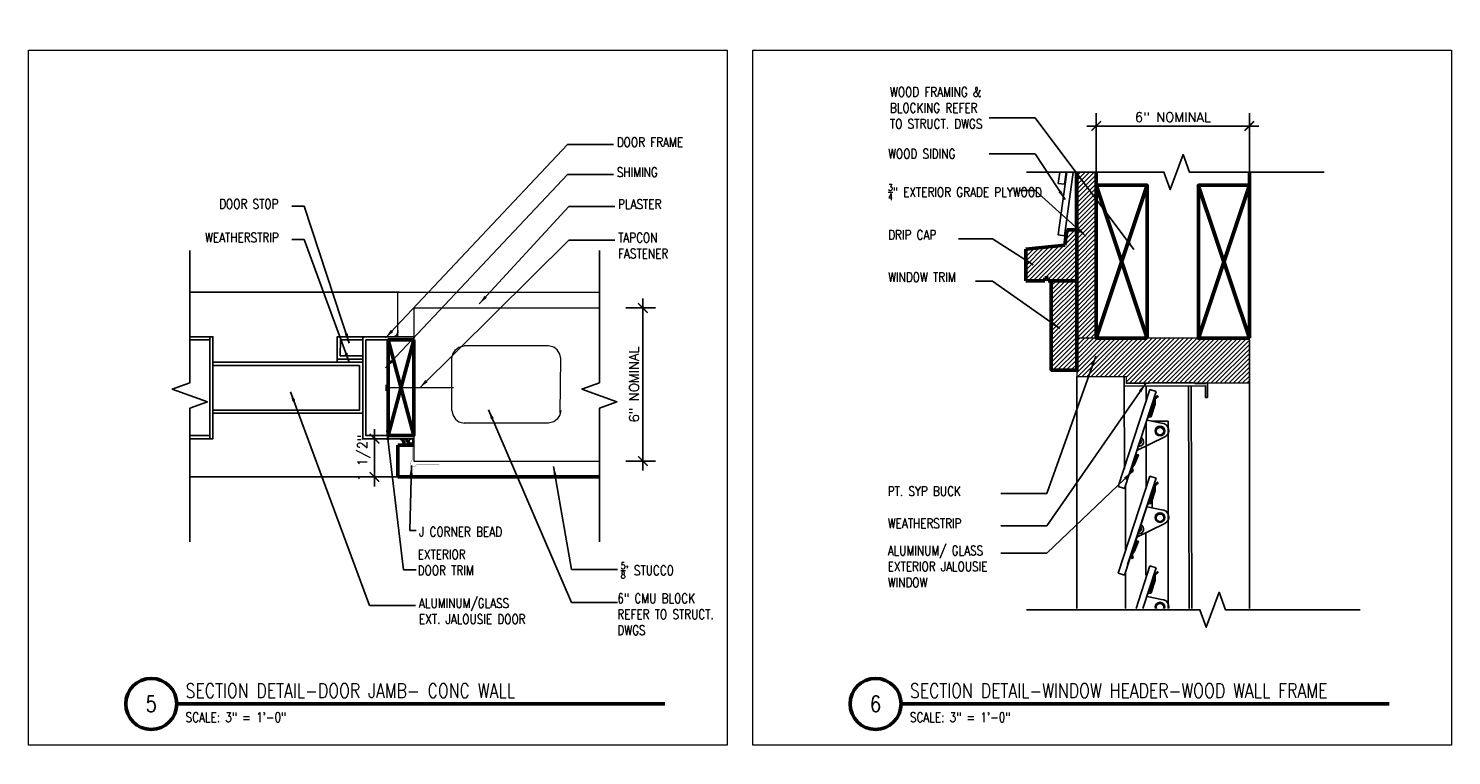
# Model space of a CAD drawing. Header units: inches. Extents: x -3803 to 34213, y -3756 to 4522.
# Tile 52 of 64: x 32536 to 32592, y 3508 to 3537. Entities that reach past the tile are written whole.
import ezdxf
from ezdxf.xclip import XClip

# ---------------------------------------------------------------- set-up
doc = ezdxf.new("R2010")
doc.units = ezdxf.units.IN
doc.header["$LTSCALE"] = 0.011
doc.header["$MEASUREMENT"] = 0
doc.header["$XCLIPFRAME"] = 0
doc.header["$PDMODE"] = 1
doc.layers.get('0').update_dxf_attribs({"linetype": 'CONTINUOUS'})
doc.layers.get('Defpoints').update_dxf_attribs({"linetype": 'CONTINUOUS'})
for name, color, linetype in [('A-elev-1', 1, 'CONTINUOUS'), ('A-elev-8', 8, 'CONTINUOUS'), ('A-elev-9', 9, 'CONTINUOUS'), ('Flashing', 5, 'CONTINUOUS'), ('Hatch', 254, 'CONTINUOUS'), ('Object', 7, 'CONTINUOUS'), ('woodfill', 254, 'CONTINUOUS')]:
    doc.layers.add(name, color=color, linetype=linetype)
for name, color, linetype, lineweight in [('A-STAIRS', 3, 'CONTINUOUS', 0), ('A-STRC-IDEN-48', 144, 'CONTINUOUS', 50), ('DIM', 4, 'CONTINUOUS', 13), ('G-DIM', 9, 'CONTINUOUS', 18), ('G-NOTE', 134, 'CONTINUOUS', 18), ('G-PEN0', 174, 'CONTINUOUS', 13), ('G-PEN1', 214, 'CONTINUOUS', 18), ('G-PEN2', 8, 'CONTINUOUS', 25), ('G-PEN3', 2, 'CONTINUOUS', 35), ('G-PEN4', 4, 'CONTINUOUS', 50)]:
    doc.layers.add(name, color=color, linetype=linetype, lineweight=lineweight)
doc.layers.add('MS_NONPLOT', color=7, linetype='CONTINUOUS', lineweight=0, plot=False)
doc.styles.add('ROM_SML_004', font='ROMANS.shx', dxfattribs={"width": 0.8, "height": 0.375})
doc.styles.add('ROMANS', font='romans.shx')
doc.styles.add('ROMANS_SML_012', font='ROMANS.shx', dxfattribs={"width": 0.8, "height": 1.125})
doc.dimstyles.new('DIM_004', dxfattribs={"dimscale": 4, "dimtxt": 0.09375, "dimasz": 0.09375, "dimexe": 0.125, "dimexo": 0.09375, "dimgap": 0.03125, "dimtad": 1, "dimdec": 4, "dimrnd": 0.0625, "dimzin": 15, "dimdsep": 46, "dimlunit": 4, "dimtxsty": 'ROMANS', "dimblk1": 'ARCHTICK', "dimblk2": 'ARCHTICK', "dimsah": 1, "dimcen": 0.0625, "dimdle": 0.09375, "dimclrd": 256, "dimclre": 256, "dimclrt": 134, "dimadec": 0, "dimazin": 0, "dimtfac": 1, "dimtdec": 4, "dimtix": 1, "dimtmove": 2, "dimatfit": 3, "dimldrblk": 'ARCHTICK', "dimfxl": 1, "dimtvp": 1.2, "dimfrac": 2, "dimtolj": 1, "dimtzin": 15, "dimarcsym": 0})
doc.dimstyles.new('DIM_004 Leader', dxfattribs={"dimscale": 4, "dimtxt": 0.09375, "dimasz": 0.09375, "dimexe": 0.125, "dimexo": 0.09375, "dimgap": 0.03125, "dimtad": 0, "dimjust": 2, "dimdec": 4, "dimrnd": 0.0625, "dimzin": 15, "dimdsep": 46, "dimlunit": 4, "dimtxsty": 'ROMANS', "dimcen": 0.0625, "dimdle": 0.09375, "dimclrd": 256, "dimclre": 256, "dimclrt": 256, "dimadec": 0, "dimazin": 0, "dimtfac": 1, "dimtdec": 4, "dimtix": 1, "dimtmove": 2, "dimatfit": 3, "dimfxl": 1, "dimtvp": 1.2, "dimfrac": 2, "dimtolj": 1, "dimtzin": 15, "dimarcsym": 0})
pattern_1 = [(45, (-32589.72762, -3754.33553), (-0.08838834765, 0.08838834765), [])]

# ---------------------------------------------------------------- blocks, each defined once
blk = doc.blocks.new('jalousie door section')
at = {"layer": 'A-elev-8'}
for p, q in [((-2.213, -6), (-2.213, -73.125)), ((-0.758, -6.5), (-0.971, -72.625)), ((-0.662, -6.5), (-0.875, -72.625)), ((0.072, -7.847), (0.07, -70.205))]:
    blk.add_line(p, q, dxfattribs=at)
blk = doc.blocks.new('window on wood')
at = {"layer": 'A-STAIRS', "ltscale": 10, "true_color": 0xc7c8ca}
h = blk.add_hatch(dxfattribs=at)
h.set_pattern_fill('ANSI31', color=9)
h.set_pattern_definition([(45, (-31882.7421, -3754.08529), (-0.08838834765, 0.08838834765), [])])
h.paths.add_polyline_path([(-0.479, 3.651), (-0.41, 4.25), (-0.019, 4.25), (-0.019, 2.25), (-2.019, 2.25), (-2.019, 3.491)])
at = {"layer": 'Hatch', "ltscale": 10, "true_color": 0xc7c8ca}
h = blk.add_hatch(dxfattribs=at)
h.set_pattern_fill('ANSI31', color=9)
h.set_pattern_definition([(45, (-32234.32515, -3754.08626), (-0.08838834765, 0.08838834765), [])])
h.paths.add_polyline_path([(-0.019, 2.25), (-1.018, 2.25), (-1.018, -1.251), (-0.022, -1.251)])
at = {"layer": 'woodfill', "ltscale": 10}
h = blk.add_hatch(dxfattribs=at)
h.set_pattern_fill('ANSI31', color=256)
h.set_pattern_definition(pattern_1)
h.paths.add_polyline_path([(1.931, -1.5), (1.931, -1.75), (6.749, -1.75), (6.749, 0.003), (-0.017, -0.002), (-0.019, -1.5)])
h = blk.add_hatch(dxfattribs=at)
h.set_pattern_fill('ANSI31', color=256)
h.set_pattern_definition(pattern_1)
h.paths.add_polyline_path([(-0.905, -47.336), (2.919, -46.934), (2.924, -46.435), (6.749, -46.444), (6.751, -47.977), (-0.28, -48.007), (-0.28, -47.879), (-0.405, -47.879), (-0.405, -48.004), (-0.905, -48.004)])
at = {"layer": 'A-elev-8'}
for p, q in [((-0.019, -1.5), (-0.019, -47.243)), ((1.844, -1.879), (1.844, -1.5)), ((2.852, -2.014), (1.61, -5.817)), ((1.844, -1.879), (1.857, -5.102)), ((3.09, -2.092), (1.848, -5.894)), ((2.696, -1.875), (2.696, -2.492)), ((2.852, -2.014), (3.09, -2.092)), ((4.365, -1.868), (4.508, -46.297)), ((4.461, -1.868), (4.604, -46.439)), ((6.749, -1.75), (6.749, -42.882)), ((5.028, -2.32), (5.108, -2.32)), ((2.696, -3.297), (2.696, -5.888)), ((2.938, -3.246), (3.559, -3.246)), ((3.562, -3.246), (3.562, -44.878)), ((2.852, -5.411), (1.61, -9.214)), ((3.09, -5.489), (1.848, -9.291)), ((3.084, -5.533), (1.973, -8.87)), ((2.852, -5.411), (3.09, -5.489)), ((1.61, -5.817), (1.848, -5.894)), ((2.941, -5.944), (2.941, -6.654)), ((2.693, -7.649), (2.693, -9.293)), ((2.852, -8.924), (1.61, -12.726)), ((2.852, -8.924), (3.09, -9.001)), ((1.61, -9.214), (1.848, -9.291)), ((3.09, -9.001), (1.848, -12.804)), ((2.696, -11.153), (2.696, -12.798)), ((2.852, -12.32), (1.61, -16.123)), ((1.61, -12.726), (1.848, -12.804)), ((3.09, -12.398), (1.848, -16.2)), ((2.852, -12.32), (3.09, -12.398)), ((2.696, -14.55), (2.696, -16.194)), ((2.852, -15.717), (1.61, -19.519)), ((1.61, -16.123), (1.848, -16.2)), ((3.09, -15.795), (1.848, -19.597)), ((2.852, -15.717), (3.09, -15.795)), ((2.696, -17.947), (2.696, -19.591)), ((2.852, -19.114), (1.61, -22.916)), ((1.61, -19.519), (1.848, -19.597)), ((3.09, -19.191), (1.848, -22.994)), ((2.852, -19.114), (3.09, -19.191)), ((2.696, -21.343), (2.696, -22.988)), ((2.852, -22.511), (1.61, -26.313)), ((3.09, -22.588), (1.848, -26.391)), ((2.852, -22.511), (3.09, -22.588)), ((1.61, -22.916), (1.848, -22.994)), ((2.696, -24.74), (2.696, -26.385)), ((2.852, -25.907), (1.61, -29.71)), ((3.09, -25.985), (1.848, -29.787)), ((2.852, -25.907), (3.09, -25.985)), ((1.61, -26.313), (1.848, -26.391)), ((2.696, -28.137), (2.696, -29.781)), ((2.852, -29.304), (1.61, -33.107)), ((3.09, -29.382), (1.848, -33.184)), ((2.852, -29.304), (3.09, -29.382)), ((1.61, -29.71), (1.848, -29.787)), ((2.696, -31.534), (2.696, -33.178)), ((2.852, -32.701), (1.61, -36.503)), ((3.09, -32.778), (1.848, -36.581)), ((2.852, -32.701), (3.09, -32.778)), ((1.61, -33.107), (1.848, -33.184)), ((2.696, -34.93), (2.696, -36.575)), ((2.852, -36.098), (1.61, -39.9)), ((3.09, -36.175), (1.848, -39.978)), ((2.852, -36.098), (3.09, -36.175)), ((1.61, -36.503), (1.848, -36.581)), ((2.696, -37.38), (2.696, -39.972)), ((3.105, -38.882), (3.349, -39.166)), ((3.154, -38.843), (3.395, -39.123)), ((2.852, -39.494), (1.61, -43.297)), ((3.09, -39.572), (1.848, -43.374)), ((3.084, -39.616), (1.973, -42.954)), ((2.852, -39.494), (3.09, -39.572)), ((1.61, -39.9), (1.848, -39.978)), ((1.61, -39.9), (1.848, -39.978)), ((2.941, -40.028), (2.941, -40.737)), ((2.941, -41.584), (2.941, -42.897)), ((2.852, -42.868), (1.61, -46.67)), ((3.09, -42.946), (1.848, -46.748)), ((2.852, -42.868), (3.09, -42.946)), ((1.61, -43.297), (1.848, -43.374)), ((2.941, -43.401), (2.941, -44.963)), ((6.749, -43.573), (6.749, -46.444)), ((2.696, -44.151), (2.696, -46.297)), ((3.562, -44.878), (3.055, -44.878)), ((1.99, -46.312), (2.266, -46.312)), ((2.017, -46.232), (2.017, -46.312)), ((1.61, -46.67), (1.848, -46.748))]:
    blk.add_line(p, q, dxfattribs=at)
for points in [[(1.844, -1.879), (5.028, -1.865), (5.028, -2.32), (5.108, -2.32)], [(1.931, -1.75), (1.931, -1.763), (2.812, -1.763), (2.812, -1.75)], [(2.919, -1.75), (4.533, -1.75)], [(4.611, -1.75), (4.611, -1.771), (5.036, -1.771), (5.036, -1.75)], [(5.108, -1.75), (5.108, -2.32)], [(2.34, -4.553), (2.4, -4.567), (2.249, -4.948), (2.155, -5.083), (2.19, -5.218), (2.143, -5.247), (2.113, -5.089), (2.342, -4.552)], [(1.892, -5.76), (1.892, -8.351)], [(2.34, -7.95), (2.4, -7.964), (2.249, -8.345), (2.155, -8.48), (2.19, -8.615), (2.143, -8.644), (2.113, -8.485), (2.342, -7.949)], [(1.89, -9.164), (1.889, -11.756)], [(2.34, -11.462), (2.4, -11.476), (2.249, -11.857), (2.155, -11.992), (2.19, -12.127), (2.143, -12.156), (2.113, -11.998), (2.342, -11.462)], [(1.892, -12.668), (1.892, -15.26)], [(2.34, -14.859), (2.4, -14.873), (2.249, -15.254), (2.155, -15.389), (2.19, -15.524), (2.143, -15.553), (2.113, -15.395), (2.342, -14.858)], [(1.892, -16.065), (1.892, -18.657)], [(2.34, -18.255), (2.4, -18.27), (2.249, -18.651), (2.155, -18.786), (2.19, -18.921), (2.143, -18.95), (2.113, -18.791), (2.342, -18.255)], [(1.892, -19.462), (1.892, -22.054)], [(2.34, -21.652), (2.4, -21.666), (2.249, -22.048), (2.155, -22.183), (2.19, -22.318), (2.143, -22.347), (2.113, -22.188), (2.342, -21.652)], [(1.892, -22.859), (1.892, -25.451)], [(2.34, -25.049), (2.4, -25.063), (2.249, -25.444), (2.155, -25.579), (2.19, -25.714), (2.143, -25.744), (2.113, -25.585), (2.342, -25.049)], [(1.892, -26.255), (1.892, -28.847)], [(2.34, -28.446), (2.4, -28.46), (2.249, -28.841), (2.155, -28.976), (2.19, -29.111), (2.143, -29.14), (2.113, -28.982), (2.342, -28.445)], [(1.892, -29.652), (1.892, -32.244)], [(2.34, -31.843), (2.4, -31.857), (2.249, -32.238), (2.155, -32.373), (2.19, -32.508), (2.143, -32.537), (2.113, -32.378), (2.342, -31.842)], [(1.892, -33.049), (1.892, -35.641)], [(2.34, -35.239), (2.4, -35.253), (2.249, -35.635), (2.155, -35.77), (2.19, -35.905), (2.143, -35.934), (2.113, -35.775), (2.342, -35.239)], [(1.892, -36.446), (1.892, -39.038)], [(2.34, -38.636), (2.4, -38.65), (2.249, -39.031), (2.155, -39.166), (2.19, -39.301), (2.143, -39.331), (2.113, -39.172), (2.342, -38.636)], [(4.595, -39.494), (4.774, -39.505), (4.752, -39.751), (4.849, -39.835), (4.973, -41.067), (5.23, -41.373), (5.235, -42.248), (4.925, -42.547), (4.854, -43.757), (4.779, -43.88), (4.761, -44.124), (4.593, -44.115)], [(1.892, -39.843), (1.892, -42.434)], [(3.979, -40.702), (4.44, -41.047)], [(3.576, -40.959), (4.083, -41.408)], [(2.34, -42.033), (2.4, -42.047), (2.249, -42.428), (2.155, -42.563), (2.19, -42.698), (2.143, -42.727), (2.113, -42.569), (2.342, -42.032)], [(5.306, -42.649), (6.643, -43.431), (6.901, -43.778), (7.069, -43.812), (7.438, -43.812), (7.472, -43.666), (7.349, -43.263), (6.923, -43.04), (5.77, -41.999)], [(1.892, -43.24), (1.892, -45.808)], [(2.34, -45.406), (2.4, -45.42), (2.249, -45.802), (2.155, -45.937), (2.19, -46.072), (2.143, -46.101), (2.113, -45.942), (2.342, -45.406)], [(4.604, -46.297), (4.604, -46.297), (4.604, -45.366), (5.054, -45.366), (5.054, -45.231), (5.129, -45.231), (5.129, -45.462), (4.708, -45.462), (4.705, -46.439)], [(2.83, -46.934), (2.83, -46.441), (2.496, -46.441), (2.496, -46.589), (2.286, -46.589), (2.286, -46.507), (2.418, -46.507), (2.418, -46.367), (2.266, -46.367), (2.266, -46.297), (4.508, -46.297)], [(2.919, -46.592), (2.919, -46.592), (2.919, -46.934)], [(4.543, -46.438), (4.543, -46.434), (2.924, -46.434), (2.924, -46.435)]]:
    blk.add_lwpolyline(points, dxfattribs=at)
for points in [[(2.314, -4.411), (3.431, -3.865, 0.796581), (3.306, -3.33), (2.748, -3.218), (2.74, -3.174), (2.772, -3.106), (2.872, -3.085), (2.896, -3.073), (3.053, -2.591), (3.058, -2.382), (3.175, -2.282), (3.14, -2.247), (3.016, -2.355), (3.002, -2.597), (2.852, -3.056), (2.853, -3.073), (2.866, -3.086)], [(2.314, -7.808), (3.431, -7.261, 0.796581), (3.306, -6.727), (2.748, -6.615), (2.74, -6.571), (2.772, -6.502), (2.872, -6.482), (2.896, -6.47), (3.053, -5.987), (3.058, -5.778), (3.175, -5.679), (3.14, -5.644), (3.016, -5.751), (3.002, -5.994), (2.852, -6.453), (2.853, -6.47), (2.866, -6.483)], [(2.314, -11.32), (3.431, -10.774, 0.796581), (3.306, -10.24), (2.748, -10.127), (2.74, -10.083), (2.772, -10.015), (2.872, -9.995), (2.896, -9.982), (3.053, -9.5), (3.058, -9.291), (3.175, -9.191), (3.14, -9.156), (3.016, -9.264), (3.002, -9.506), (2.852, -9.965), (2.853, -9.982), (2.866, -9.995)], [(2.314, -14.717), (3.431, -14.17, 0.796581), (3.306, -13.636), (2.748, -13.524), (2.74, -13.48), (2.772, -13.411), (2.872, -13.391), (2.896, -13.379), (3.053, -12.896), (3.058, -12.687), (3.175, -12.588), (3.14, -12.553), (3.016, -12.661), (3.002, -12.903), (2.852, -13.362), (2.853, -13.379), (2.866, -13.392)], [(2.314, -18.114), (3.431, -17.567, 0.796581), (3.306, -17.033), (2.748, -16.921), (2.74, -16.876), (2.772, -16.808), (2.872, -16.788), (2.896, -16.776), (3.053, -16.293), (3.058, -16.084), (3.175, -15.984), (3.14, -15.95), (3.016, -16.057), (3.002, -16.299), (2.852, -16.759), (2.853, -16.776), (2.866, -16.789)], [(2.314, -21.51), (3.431, -20.964, 0.796581), (3.306, -20.43), (2.748, -20.317), (2.74, -20.273), (2.772, -20.205), (2.872, -20.185), (2.896, -20.172), (3.053, -19.69), (3.058, -19.481), (3.175, -19.381), (3.14, -19.346), (3.016, -19.454), (3.002, -19.696), (2.852, -20.155), (2.853, -20.173), (2.866, -20.185)], [(2.314, -24.907), (3.431, -24.361, 0.796581), (3.306, -23.827), (2.748, -23.714), (2.74, -23.67), (2.772, -23.602), (2.872, -23.582), (2.896, -23.569), (3.053, -23.087), (3.058, -22.878), (3.175, -22.778), (3.14, -22.743), (3.016, -22.851), (3.002, -23.093), (2.852, -23.552), (2.853, -23.569), (2.866, -23.582)], [(2.739, -23.669), (2.76, -23.755), (3.33, -23.865, -0.804516), (3.344, -24.417), (2.299, -24.938), (2.739, -23.669)], [(2.314, -28.304), (3.431, -27.758, 0.796581), (3.306, -27.223), (2.748, -27.111), (2.74, -27.067), (2.772, -26.998), (2.872, -26.978), (2.896, -26.966), (3.053, -26.483), (3.058, -26.274), (3.175, -26.175), (3.14, -26.14), (3.016, -26.248), (3.002, -26.49), (2.852, -26.949), (2.853, -26.966), (2.866, -26.979)], [(2.314, -31.701), (3.431, -31.154, 0.796581), (3.306, -30.62), (2.748, -30.508), (2.74, -30.464), (2.772, -30.395), (2.872, -30.375), (2.896, -30.363), (3.053, -29.88), (3.058, -29.671), (3.175, -29.572), (3.14, -29.537), (3.016, -29.644), (3.002, -29.887), (2.852, -30.346), (2.853, -30.363), (2.866, -30.376)], [(2.314, -35.097), (3.431, -34.551, 0.796581), (3.306, -34.017), (2.748, -33.904), (2.74, -33.86), (2.772, -33.792), (2.872, -33.772), (2.896, -33.759), (3.053, -33.277), (3.058, -33.068), (3.175, -32.968), (3.14, -32.933), (3.016, -33.041), (3.002, -33.283), (2.852, -33.742), (2.853, -33.76), (2.866, -33.772)], [(2.314, -38.494), (3.431, -37.948, 0.796581), (3.306, -37.414), (2.748, -37.301), (2.74, -37.257), (2.772, -37.189), (2.872, -37.169), (2.896, -37.156), (3.053, -36.674), (3.058, -36.465), (3.175, -36.365), (3.14, -36.33), (3.016, -36.438), (3.002, -36.68), (2.852, -37.139), (2.853, -37.157), (2.866, -37.169)], [(3.562, -39.343), (3.986, -40.703, -0.767087), (3.569, -40.967)], [(2.314, -41.891), (3.431, -41.345, 0.796581), (3.306, -40.81), (2.748, -40.698), (2.74, -40.654), (2.772, -40.586), (2.872, -40.565), (2.896, -40.553), (3.053, -40.071), (3.058, -39.862), (3.175, -39.762), (3.14, -39.727), (3.016, -39.835), (3.002, -40.077), (2.852, -40.536), (2.853, -40.553), (2.866, -40.566)], [(2.314, -45.264), (3.431, -44.718, 0.796581), (3.306, -44.184), (2.748, -44.072), (2.74, -44.027), (2.772, -43.959), (2.872, -43.939), (2.896, -43.926), (3.053, -43.444), (3.058, -43.235), (3.175, -43.135), (3.14, -43.101), (3.016, -43.208), (3.002, -43.45), (2.852, -43.909), (2.853, -43.927), (2.866, -43.939)]]:
    blk.add_lwpolyline(points, format="xyb", dxfattribs=at)
for centre, radius in [((3.246, -3.635), 0.189), ((3.243, -3.643), 0.147), ((3.246, -7.032), 0.189), ((3.243, -7.04), 0.147), ((3.246, -10.544), 0.189), ((3.243, -10.552), 0.147), ((3.246, -13.941), 0.189), ((3.243, -13.949), 0.147), ((3.246, -17.338), 0.189), ((3.243, -17.346), 0.147), ((3.246, -20.735), 0.189), ((3.243, -20.742), 0.147), ((3.246, -24.131), 0.189), ((3.243, -24.139), 0.147), ((3.246, -27.528), 0.189), ((3.243, -27.536), 0.147), ((3.246, -30.925), 0.189), ((3.243, -30.933), 0.147), ((3.246, -34.322), 0.189), ((3.243, -34.329), 0.147), ((3.246, -37.718), 0.189), ((3.243, -37.726), 0.147), ((3.246, -39.008), 0.189), ((3.713, -40.756), 0.107), ((3.246, -41.115), 0.189), ((3.243, -41.123), 0.147), ((4.857, -41.806), 0.233), ((4.869, -41.818), 0.14), ((7.02, -43.457), 0.251), ((7.02, -43.457), 0.167), ((3.246, -44.489), 0.189), ((3.243, -44.496), 0.147)]:
    blk.add_circle(centre, radius, dxfattribs=at)
for centre, radius, start, end in [((2.424, -4.057), 0.178, 253.4617, 68.2475), ((2.406, -4.046), 0.109, 266.0604, 55.6489), ((2.424, -7.481), 0.178, 253.4617, 68.2475), ((2.406, -7.469), 0.109, 266.0604, 55.6489), ((2.424, -10.967), 0.178, 253.4617, 68.2475), ((2.406, -10.955), 0.109, 266.0604, 55.6489), ((2.424, -14.363), 0.178, 253.4617, 68.2475), ((2.406, -14.352), 0.109, 266.0604, 55.6489), ((2.424, -17.76), 0.178, 253.4617, 68.2475), ((2.406, -17.749), 0.109, 266.0604, 55.6489), ((2.424, -21.157), 0.178, 253.4617, 68.2475), ((2.406, -21.146), 0.109, 266.0604, 55.6489), ((2.424, -24.554), 0.178, 253.4617, 68.2475), ((2.406, -24.542), 0.109, 266.0604, 55.6489), ((2.424, -27.95), 0.178, 253.4617, 68.2475), ((2.406, -27.939), 0.109, 266.0604, 55.6489), ((2.424, -31.347), 0.178, 253.4617, 68.2475), ((2.406, -31.336), 0.109, 266.0604, 55.6489), ((2.424, -34.744), 0.178, 253.4617, 68.2475), ((2.406, -34.733), 0.109, 266.0604, 55.6489), ((2.424, -38.141), 0.178, 253.4617, 68.2475), ((2.406, -38.13), 0.109, 266.0604, 55.6489), ((3.704, -40.764), 0.168, 211.5507, 148.4493), ((4.883, -41.843), 0.911, 114.3028, 245.6972), ((4.883, -41.843), 0.911, 271.8707, 85.1759), ((2.424, -41.564), 0.178, 253.4617, 68.2475), ((2.406, -41.553), 0.109, 266.0604, 55.6489)]:
    blk.add_arc(centre, radius, start, end, dxfattribs=at)
at = {"layer": 'DIM', "ltscale": 10}
for p, q in [((-0.019, -1.25), (-1.019, -1.25)), ((-0.019, -1.5), (1.931, -1.5)), ((1.931, -1.75), (1.931, -1.5)), ((-0.405, -48.004), (-0.405, -47.879)), ((-0.405, -47.879), (-0.28, -47.879)), ((-0.28, -47.882), (-0.28, -47.879)), ((-0.28, -48.007), (-0.28, -47.882))]:
    blk.add_line(p, q, dxfattribs=at)
at = {"layer": 'DIM', "ltscale": 10, "flags": 128}
for points in [[(1.931, -1.75), (6.749, -1.75), (6.749, 0.003), (-0.017, -0.002), (-0.019, -1.5)], [(-0.28, -48.004), (6.749, -48.013), (6.749, -46.444), (2.919, -46.434), (2.919, -46.934), (-0.905, -47.336)], [(-0.905, -47.336), (-0.905, -48.004), (-0.405, -48.004)]]:
    blk.add_lwpolyline(points, dxfattribs=at)
at = {"layer": 'G-PEN4', "ltscale": 10}
for p, q in [((-0.41, 4.25), (-0.491, 3.655)), ((-0.41, 4.25), (-0.019, 4.25)), ((-0.019, 2.25), (-0.019, 4.25)), ((-0.491, 3.652), (-2.019, 3.491)), ((-2.019, 2.25), (-1.269, 2.25)), ((-1.269, 2.25), (-1.269, 2.375)), ((-1.269, 2.375), (-1.144, 2.375)), ((-1.144, 2.375), (-1.144, 2.249)), ((-1.144, 2.249), (-1.018, 2.249))]:
    blk.add_line(p, q, dxfattribs=at)
at = {"layer": 'G-PEN4', "ltscale": 10, "flags": 128}
blk.add_lwpolyline([(-2.019, 2.25), (-2.019, 3.491)], dxfattribs=at)
at = {"layer": 'G-PEN4'}
blk.add_lwpolyline([(-0.019, 2.25), (-1.018, 2.25), (-1.018, -1.251), (-0.022, -1.251)], close=True, dxfattribs=at)
blk = doc.blocks.new('scheme 04')
at = {"layer": 'A-STAIRS', "ltscale": 10, "true_color": 0xc7c8ca}
h = blk.add_hatch(dxfattribs=at)
h.set_pattern_fill('ANSI31', color=9)
h.set_pattern_definition([(45, (-30004.55113, -3747.33243), (-0.08838834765, 0.08838834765), [])])
h.paths.add_polyline_path([(-145.56, 24), (-144.793, 24), (-144.795, 50.891), (-145.573, 50.89)])
at = {"layer": 'A-elev-9'}
for p, q in [((-138.79, 23.931), (-138.788, -24)), ((-382.732, 22.5), (-382.732, -60)), ((-391.976, 22.25), (-391.99, -60)), ((-390.98, 22), (-390.98, -60)), ((-383.732, 22.25), (-383.732, -60))]:
    blk.add_line(p, q, dxfattribs=at)
at = {"layer": 'Flashing', "const_width": 0.0239}
blk.add_lwpolyline([(-145.622, 50.89), (-145.622, 28)], dxfattribs=at)
at = {"layer": 'G-PEN2'}
for points in [[(-145.88, 33.037), (-146.284, 30.072), (-146.037, 30.038), (-145.63, 33.018)], [(-145.88, 31.018), (-146.284, 28.054), (-146.037, 28.02), (-145.63, 31)]]:
    blk.add_lwpolyline(points, close=True, dxfattribs=at)
at = {"layer": 'G-PEN4', "ltscale": 10}
for p, q in [((-138.791, 35.999), (-138.791, 28.003)), ((-142.792, 24.002), (-144.793, 30)), ((-142.792, 30), (-144.792, 24)), ((-138.791, 24.003), (-140.792, 30.001)), ((-138.791, 30.001), (-140.791, 24.001))]:
    blk.add_line(p, q, dxfattribs=at)
at = {"layer": 'G-PEN4'}
blk.add_line((-146.166, -60), (-146.165, -102.62), dxfattribs=at)
blk.add_lwpolyline([(-145.556, 24), (-145.573, 50.89), (-144.795, 50.891), (-144.792, 24)], dxfattribs=at)
at = {"layer": 'G-PEN4', "ltscale": 10, "flags": 128}
for points in [[(-142.792, 24), (-142.792, 30), (-144.792, 30), (-144.792, 24)], [(-138.791, 24.001), (-138.791, 30.001), (-140.791, 30.001), (-140.791, 24.001)]]:
    blk.add_lwpolyline(points, close=True, dxfattribs=at)
for name, p in [('window on wood', (-145.539, 24)), ('jalousie door section', (-387.731, 22.007))]:
    blk.add_blockref(name, p)
blk = doc.blocks.new('A')
ref = blk.add_blockref('scheme 04', (400.80257, -7.10953))
XClip(ref).set_block_clipping_path([(-395.2683086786, 12.9278415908), (-376.5909358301, 29.2725351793)])
blk = doc.blocks.new('_ArchTick')
at = {"color": 0, "linetype": 'ByBlock', "const_width": 0.15}
blk.add_lwpolyline([(-0.5, -0.5), (0.5, 0.5)], dxfattribs=at)
blk = doc.blocks.new('*D280')
at = {"layer": 'Defpoints', "color": 0, "ltscale": 10, "transparency": 16777216}
for p in [(13.566, 12.012), (14.977, 12.012), (14.977, 10.512)]:
    blk.add_point(p, dxfattribs=at)
at = {"layer": 'G-DIM', "lineweight": -2, "ltscale": 10, "transparency": 16777216}
for p, q in [((13.566, 12.012), (13.566, 12.387)), ((14.602, 12.012), (13.066, 12.012)), ((13.566, 10.512), (13.566, 12.012)), ((14.602, 10.512), (13.066, 10.512)), ((13.566, 10.512), (13.566, 10.137))]:
    blk.add_line(p, q, dxfattribs=at)
at = {"layer": 'G-DIM', "lineweight": -2, "ltscale": 10, "transparency": 16777216, "xscale": 0.375, "yscale": 0.375, "zscale": 0.375}
for p, rotation in [((13.566, 12.012), 270), ((13.566, 10.512), 90)]:
    blk.add_blockref('_ArchTick', p, dxfattribs=dict(at, rotation=rotation))
at = {"layer": 'G-DIM', "color": 134, "ltscale": 10, "transparency": 16777216, "insert": (13.155, 11.262), "char_height": 0.375, "attachment_point": 5, "rotation": 90, "style": 'ROMANS'}
blk.add_mtext('\\A1;1 1/2"', dxfattribs=at)
blk = doc.blocks.new('*D281')
at = {"layer": 'Defpoints', "color": 0, "ltscale": 10, "transparency": 16777216}
for p in [(23.048, 17.139), (23.048, 11.137), (24.093, 11.137)]:
    blk.add_point(p, dxfattribs=at)
at = {"layer": 'G-DIM', "lineweight": -2, "ltscale": 10, "transparency": 16777216}
for p, q in [((24.093, 17.514), (24.093, 10.762)), ((23.423, 17.139), (24.593, 17.139)), ((23.423, 11.137), (24.593, 11.137))]:
    blk.add_line(p, q, dxfattribs=at)
at = {"layer": 'G-DIM', "lineweight": -2, "ltscale": 10, "transparency": 16777216, "xscale": 0.375, "yscale": 0.375, "zscale": 0.375}
for p, rotation in [((24.093, 17.139), 90), ((24.093, 11.137), 270)]:
    blk.add_blockref('_ArchTick', p, dxfattribs=dict(at, rotation=rotation))
at = {"layer": 'G-DIM', "color": 134, "ltscale": 10, "transparency": 16777216, "insert": (23.745, 14.138), "char_height": 0.375, "attachment_point": 5, "rotation": 90, "style": 'ROMANS'}
blk.add_mtext('\\A1;6" NOMINAL', dxfattribs=at)
blk = doc.blocks.new('*D230')
at = {"layer": 'Defpoints', "color": 0, "ltscale": 10, "transparency": 16777216}
for p in [(15.754, 24.275), (9.753, 21.952), (15.754, 21.952)]:
    blk.add_point(p, dxfattribs=at)
at = {"layer": 'G-DIM', "lineweight": -2, "ltscale": 10, "transparency": 16777216}
for p, q in [((9.753, 22.327), (9.753, 24.775)), ((15.754, 22.327), (15.754, 24.775)), ((9.378, 24.275), (16.129, 24.275))]:
    blk.add_line(p, q, dxfattribs=at)
at = {"layer": 'G-DIM', "lineweight": -2, "ltscale": 10, "transparency": 16777216, "xscale": 0.375, "yscale": 0.375, "zscale": 0.375, "rotation": 180}
blk.add_blockref('_ArchTick', (9.753, 24.275), dxfattribs=at)
at = {"layer": 'G-DIM', "lineweight": -2, "ltscale": 10, "transparency": 16777216, "xscale": 0.375, "yscale": 0.375, "zscale": 0.375}
blk.add_blockref('_ArchTick', (15.754, 24.275), dxfattribs=at)
at = {"layer": 'G-DIM', "color": 134, "ltscale": 10, "transparency": 16777216, "insert": (12.754, 24.623), "char_height": 0.375, "attachment_point": 5, "style": 'ROMANS'}
blk.add_mtext('\\A1;6" NOMINAL', dxfattribs=at)
blk = doc.blocks.new('I')
ref = blk.add_blockref('scheme 04', (155.29509, 117.42386))
XClip(ref).set_block_clipping_path([(-149.4889157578, -112.0168778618), (-128.3641701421, -94.7998826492)])
blk = doc.blocks.new('E')
at = {"layer": 'A-elev-1', "ltscale": 10}
blk.add_circle((15.0102, 11.91706), 0.08401, dxfattribs=at)
for centre, start, end in [((14.29363, 16.20593), 276.463243, 16.65185), ((14.49596, 11.81785), 343.34815, 83.536757), ((14.57088, 11.81785), 343.34815, 83.536757), ((14.66391, 11.81785), 343.34815, 83.536757), ((14.73113, 11.81785), 343.34815, 83.536757)]:
    blk.add_arc(centre, 0.19528, start, end, dxfattribs=at)
at = {"layer": 'A-elev-8'}
for p, q in [((7.10572, 16.01217), (7.10572, 12.01217)), ((7.23072, 16.01217), (7.10572, 16.01217)), ((7.23072, 12.01217), (7.23072, 16.01217)), ((7.10572, 12.01217), (6.60572, 12.01217)), ((7.10572, 12.01217), (7.23072, 12.01217))]:
    blk.add_line(p, q, dxfattribs=at)
at = {"layer": 'A-elev-8', "ltscale": 10}
for p, q in [((12.10142, 15.13766), (12.10142, 15.01217)), ((7.10572, 14.88689), (7.10572, 13.01189)), ((7.23072, 15.01189), (7.23072, 13.01189))]:
    blk.add_line(p, q, dxfattribs=at)
at = {"layer": 'A-elev-8', "ltscale": 10, "flags": 128}
for points in [[(13.10572, 15.01189), (7.23072, 15.01189), (7.23072, 16.01189), (6.32764, 16.01189)], [(7.10572, 14.88689), (7.10572, 15.88689), (6.32764, 15.88689)], [(13.10142, 15.13766), (12.10142, 15.13766), (12.10572, 16.01246), (13.10572, 16.01246)], [(13.10142, 15.26266), (12.22642, 15.26266), (12.23072, 15.88746), (13.10572, 15.88746)], [(15.10572, 16.01189), (13.10572, 16.01189), (13.10572, 12.01189), (15.10572, 12.01189)], [(15.10572, 15.88689), (13.23072, 15.88689), (13.23072, 12.13689), (15.10572, 12.13689)], [(13.10572, 15.01189), (13.10572, 13.01189), (7.23072, 13.01189), (7.23072, 12.01189), (6.32764, 12.01189)], [(12.98072, 14.88689), (12.98072, 13.13689), (7.23072, 13.13689)], [(12.98072, 14.88689), (7.23072, 14.88689)], [(7.10572, 13.13689), (7.10572, 12.13689), (6.32764, 12.13689)], [(7.23072, 13.01189), (13.10572, 13.01189)]]:
    blk.add_lwpolyline(points, dxfattribs=at)
at = {"layer": 'A-elev-8'}
blk.add_lwpolyline([(7.23072, 15.01217), (13.10572, 15.01217), (13.10572, 13.01217), (7.23072, 13.01217)], dxfattribs=at)
blk.add_lwpolyline([(12.98072, 14.88717), (12.98072, 13.13717), (7.23072, 13.13717), (7.23072, 14.88717)], close=True, dxfattribs=at)
at = {"layer": 'A-elev-8', "ltscale": 10}
blk.add_lwpolyline([(7.23072, 13.01189), (7.23072, 12.01189), (6.32764, 12.01189)], dxfattribs=at)
at = {"layer": 'A-elev-9'}
for p, q in [((14.54322, 17.76189), (6.32764, 17.76189)), ((14.48072, 10.51189), (6.32764, 10.51189))]:
    blk.add_line(p, q, dxfattribs=at)
at = {"layer": 'DIM', "ltscale": 10, "flags": 128}
blk.add_lwpolyline([(14.48072, 16.01189), (14.48072, 17.76189), (22.38604, 17.76189)], dxfattribs=at)
at = {"layer": 'G-PEN0', "flags": 128}
blk.add_lwpolyline([(22.38604, 17.13689), (15.10572, 17.13689), (15.10572, 11.13689), (22.38604, 11.13689)], dxfattribs=at)
at = {"layer": 'G-PEN1'}
for p, q in [((16.88042, 15.60635), (17.08528, 15.6566)), ((16.88047, 15.60635), (17.08533, 15.6566)), ((20.39044, 15.6566), (17.08533, 15.6566)), ((20.5953, 15.60635), (20.39044, 15.6566)), ((20.59535, 15.60635), (20.39049, 15.6566)), ((16.60572, 15.15701), (16.63796, 15.33365)), ((16.60572, 13.11932), (16.60572, 15.15701)), ((16.63796, 15.33365), (16.74503, 15.50328)), ((16.74503, 15.50328), (16.88047, 15.60635)), ((20.73074, 15.50328), (20.5953, 15.60635)), ((20.83781, 15.33365), (20.73074, 15.50328)), ((20.87004, 15.15701), (20.83781, 15.33365)), ((20.85392, 13.03101), (20.87004, 15.15701)), ((16.60572, 13.11932), (16.63796, 12.94269)), ((16.63796, 12.94269), (16.74503, 12.77306)), ((20.83781, 12.94269), (20.73074, 12.77306)), ((20.87004, 13.11932), (20.83781, 12.94269)), ((16.74503, 12.77306), (16.88047, 12.66998)), ((16.88042, 12.66998), (17.08528, 12.61974)), ((16.88047, 12.66998), (17.08533, 12.61974)), ((20.39049, 12.61974), (17.08533, 12.61974)), ((20.5953, 12.66998), (20.39044, 12.61974)), ((20.59535, 12.66998), (20.39049, 12.61974)), ((20.73074, 12.77306), (20.5953, 12.66998))]:
    blk.add_line(p, q, dxfattribs=at)
at = {"layer": 'G-PEN3', "ltscale": 10, "const_width": 0.05}
for points in [[(14.01668, 14.13689), (14.01668, 13.88689)], [(14.01668, 14.01189), (16.66702, 14.01189)]]:
    blk.add_lwpolyline(points, dxfattribs=at)
at = {"layer": 'G-PEN3', "ltscale": 5, "const_width": 0.01}
blk.add_lwpolyline([(16.10573, 10.98862), (15.21397, 10.98862, -1.30319059), (15.04322, 11.15938), (15.04322, 12.05113)], format="xyb", dxfattribs=at)
at = {"layer": 'G-PEN4', "ltscale": 10}
for p, q in [((15.10572, 15.88689), (14.10572, 12.13689)), ((15.10572, 12.13689), (14.10572, 15.88689))]:
    blk.add_line(p, q, dxfattribs=at)
at = {"layer": 'G-PEN4'}
for p, q in [((14.48072, 11.76189), (14.48072, 10.51189)), ((15.10572, 11.76189), (14.48072, 11.76189)), ((14.48072, 10.51189), (22.38604, 10.51189))]:
    blk.add_line(p, q, dxfattribs=at)
at = {"layer": 'G-PEN4', "ltscale": 10}
blk.add_lwpolyline([(15.10572, 15.88689), (15.10572, 12.13689), (14.10572, 12.13689), (14.10572, 15.88689), (15.10572, 15.88689)], dxfattribs=at)
at = {"layer": 'Object', "linetype": 'Continuous'}
for points in [[(6.32764, 19.39079), (6.32764, 14.20478), (5.64077, 13.95478), (7.01451, 13.45478), (6.32764, 13.20478), (6.32764, 7.96471)], [(22.38604, 19.39079), (22.38604, 14.20478), (21.69917, 13.95478), (23.07291, 13.45478), (22.38604, 13.20478), (22.38604, 7.96471)]]:
    blk.add_lwpolyline(points, dxfattribs=at)
at = {"layer": 'G-NOTE', "char_height": 0.375, "attachment_point": 1, "style": 'ROM_SML_004'}
for s, insert in [('DOOR FRAME', (23.06873, 23.82828)), ('SHIMING', (23.06873, 22.65229)), ('DOOR STOP', (7.47588, 21.40412)), ('\\A1;{\\H1x;PLASTER}', (23.11949, 21.39796)), ('WEATHERSTRIP', (6.92309, 20.09198)), ('\\A1;TAPCON \\PFASTENER', (23.11949, 20.08504)), ('\\A1;J CORNER BEAD', (15.31477, 8.55042)), ('EXTERIOR\\PDOOR TRIM', (15.26331, 7.66015)), ("\\A1;{\\H0.7x;\\S5/8;}' STUCCO", (23.22589, 7.16249)), ('ALUMINUM/GLASS\\PEXT. JALOUSIE DOOR', (15.31341, 5.75001)), ('\\A1;6" CMU BLOCK\\PREFER TO STRUCT. \\PDWGS', (23.09129, 5.93909))]:
    blk.add_mtext_dynamic_manual_height_columns(s, width=5.8915306, gutter_width=1.875, heights=[0], dxfattribs=dict(at, insert=insert))
at = {"layer": 'G-DIM', "ltscale": 10}
dim = blk.add_linear_dim(base=(24.09343, 11.13689), p1=(23.04798, 17.13907), p2=(23.04753, 11.13689), angle=270, text='<> NOMINAL', dimstyle='DIM_004', dxfattribs=at)
dim.commit()
dim.dimension.update_dxf_attribs({"geometry": '*D281', "text_midpoint": (23.74522, 14.13798)})
dim = blk.add_linear_dim(base=(13.56569, 12.01189), p1=(14.97732, 10.51189), p2=(14.97732, 12.01189), angle=270, dimstyle='DIM_004', dxfattribs=at)
dim.commit()
dim.dimension.update_dxf_attribs({"geometry": '*D280', "text_midpoint": (13.15497, 11.26189)})
at = {"layer": 'G-NOTE'}
for points in [[(13.99837, 15.96557), (21.13288, 23.54439), (22.93577, 23.54439)], [(13.99837, 14.78958), (21.13288, 22.36839), (22.93577, 22.36839)], [(12.57992, 15.76439), (10.81449, 21.13045), (10.32534, 21.13045)], [(17.67553, 17.30191), (21.18364, 21.11407), (22.98653, 21.11407)], [(12.57992, 15.01189), (10.81449, 19.81831), (10.32534, 19.81831)], [(15.34185, 14.01189), (21.18364, 19.80114), (22.98653, 19.80114)], [(10.2728, 13.84573), (13.37756, 5.46612), (15.18045, 5.46612)], [(18.04323, 13.1381), (21.29004, 5.58228), (23.09294, 5.58228)], [(14.05604, 12.33344), (14.70949, 6.87579), (15.19865, 6.87579)], [(15.01733, 10.96274), (14.95407, 8.40946), (15.19865, 8.40946)], [(20.58864, 10.92837), (21.29004, 6.8786), (23.09294, 6.8786)]]:
    blk.add_leader(points, dimstyle='DIM_004 Leader', override={"dimgap": 0.03125, "dimtad": 0}, dxfattribs=at)
blk = doc.blocks.new('F')
at = {"layer": 'Object', "linetype": 'Continuous'}
for points in [[(18.68705, 22.46935), (13.40434, 22.46935), (13.15434, 23.15622), (12.65434, 21.78248), (12.40434, 22.46935), (7.01582, 22.46935)], [(20.09811, 5.3028), (14.8154, 5.3028), (14.5654, 5.98967), (14.0654, 4.61593), (13.8154, 5.3028), (7.01582, 5.3028)]]:
    blk.add_lwpolyline(points, dxfattribs=at)
ref = blk.add_blockref('scheme 04', (154.54504, -8.04816))
XClip(ref).set_block_clipping_path([(-152.4451023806, 13.4025802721), (-128.3997334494, 30.5076169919)])
at = {"layer": 'G-NOTE', "char_height": 0.375, "attachment_point": 1, "style": 'ROM_SML_004'}
for s, insert in [('WOOD FRAMING & BLOCKING REFER\\PTO STRUCT. DWGS', (1.66231, 25.79712)), ('WOOD SIDING', (1.58962, 23.3735)), ('\\A1;{\\H0.7x;\\S3/4;}" EXTERIOR GRADE PLYWOOD', (1.58962, 21.99598)), ('\\A1;{\\H1x;DRIP CAP}', (1.58962, 20.19264)), ('\\A1;WINDOW TRIM', (1.58962, 18.53558)), ('PT. SYP BUCK', (1.57562, 10.14216)), ('WEATHERSTRIP', (1.57562, 8.8804)), ('ALUMINUM/ GLASS\\PEXTERIOR JALOUSIE\\PWINDOW', (1.57562, 7.81221))]:
    blk.add_mtext_dynamic_manual_height_columns(s, width=5.8915306, gutter_width=1.875, heights=[0], dxfattribs=dict(at, insert=insert))
at = {"layer": 'G-DIM', "ltscale": 10}
dim = blk.add_linear_dim(base=(15.75449, 24.27503), p1=(9.75257, 21.95192), p2=(15.75449, 21.95192), text='<> NOMINAL', dimstyle='DIM_004', dxfattribs=at)
dim.commit()
dim.dimension.update_dxf_attribs({"geometry": '*D230', "text_midpoint": (12.75353, 24.62324)})
at = {"layer": 'G-NOTE'}
for points in [[(11.2243, 19.43532), (7.35474, 24.59772), (5.55185, 24.59772)], [(8.53137, 21.39821), (7.35474, 23.18129), (5.55185, 23.18129)], [(9.34752, 19.9603), (7.35474, 21.74338), (6.74878, 21.74338)], [(7.27301, 18.82708), (5.67945, 19.84971), (4.34431, 19.84971)], [(8.32036, 16.33244), (5.67945, 18.19266), (5.01188, 18.19266)], [(9.72835, 15.2503), (7.8115, 9.85826), (6.0086, 9.85826)], [(11.68027, 14.16922), (7.8115, 8.59651), (6.0086, 8.59651)], [(11.14839, 10.7047), (7.8115, 7.52832), (6.0086, 7.52832)]]:
    blk.add_leader(points, dimstyle='DIM_004 Leader', override={"dimgap": 0.03125, "dimtad": 0}, dxfattribs=at)

msp = doc.modelspace()

# ---------------------------------------------------------------- linework, layer by layer
at = {"layer": 'A-STRC-IDEN-48'}
for p, q in [((32541.6945413, 3510.5119555), (32560.8322875, 3510.5119555)), ((32570.0945413, 3510.5119555), (32589.2322875, 3510.5119555))]:
    msp.add_line(p, q, dxfattribs=at)
for centre in [(32540.6945413, 3510.5119555), (32569.0945413, 3510.5119555)]:
    msp.add_circle(centre, 1, dxfattribs=at)
at = {"layer": 'MS_NONPLOT'}
for points in [[(32535.8801157, 3536.1480665), (32563.2801157, 3536.1480665), (32563.2801157, 3508.8980665), (32535.8801157, 3508.8980665)], [(32564.2801157, 3536.1480665), (32591.6801157, 3536.1480665), (32591.6801157, 3508.8980665), (32564.2801157, 3508.8980665)]]:
    msp.add_lwpolyline(points, close=True, dxfattribs=at)

# ---------------------------------------------------------------- block references
for name, p in [('A', (32535.8801157, 3537.1480665)), ('F', (32567.9979183, 3508.8980665)), ('E', (32535.8801157, 3508.8980665)), ('I', (32535.8801157, 3480.6480665))]:
    msp.add_blockref(name, p)

# ---------------------------------------------------------------- texts
at = {"layer": 'A-STRC-IDEN-48', "char_height": 0.375, "width": 18.790885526, "attachment_point": 4, "line_spacing_factor": 0.903611, "style": 'ROMANS_SML_012'}
for s, insert in [('\\A1;{\\H1.5x;SECTION DETAIL-WINDOW HEADER-WOOD WALL FRAME}', (32570.4414019, 3511.0300013)), ('\\A1;{\\H1.5x;SECTION DETAIL-DOOR JAMB- CONC WALL}', (32542.041402, 3511.0300013))]:
    msp.add_mtext(s, dxfattribs=dict(at, insert=insert))
at = {"layer": 'G-NOTE', "line_spacing_factor": 0.903611, "style": 'ROMANS_SML_012'}
for s, insert, char_height, attachment_point in [('\\A1;5', (32540.6945413, 3510.5119555), 0.625, 5), ('\\A1;SCALE: 3" = 1\'-0"', (32542.041402, 3509.9848862), 0.375, 4), ('\\A1;6', (32569.0945413, 3510.5119555), 0.625, 5), ('\\A1;SCALE: 3" = 1\'-0"', (32570.4414019, 3509.9848862), 0.375, 4)]:
    msp.add_mtext(s, dxfattribs=dict(at, insert=insert, char_height=char_height, attachment_point=attachment_point))

doc.saveas('drawing.dxf')
